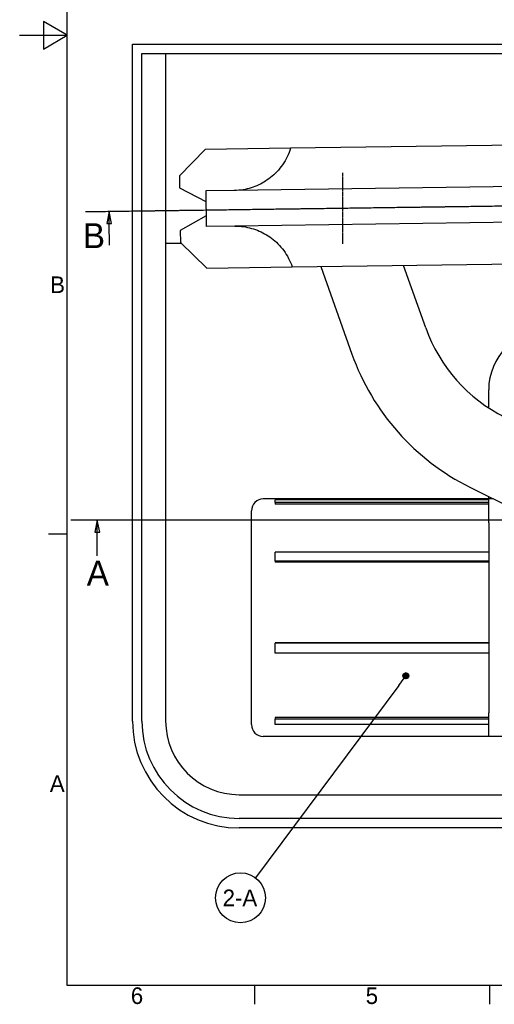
# Model space of a CAD drawing. Extents: x 553 to 1147, y -554 to 286.
# Tile 1 of 49: x 553 to 753, y -542 to -128. Entities that reach past the tile are written whole.
import ezdxf

# ---------------------------------------------------------------- set-up
doc = ezdxf.new("R2010")
doc.units = 0
doc.header["$LTSCALE"] = 2
doc.linetypes.add('CHAIN', pattern=[0.3543, 0.2362, -0.0295, 0.0591, -0.0295])
doc.layers.get('0').update_dxf_attribs({"linetype": 'CONTINUOUS'})
for name, color, linetype in [('AXE_DE_CONSTRUCTION__ISO_', 7, 'CHAIN'), ('CADRE__ISO_', 7, 'CONTINUOUS'), ('COUPE_LOCALE', 7, 'CONTINUOUS'), ('LIGNE_DE_COUPE__ISO_', 7, 'CHAIN'), ('SYMBOLE__ISO_', 7, 'CONTINUOUS'), ('VISIBLE__ISO_', 7, 'CONTINUOUS')]:
    doc.layers.add(name, color=color, linetype=linetype)
doc.styles.add('TEXTE_DE_NOTE__ISO_', font='txt')

# ---------------------------------------------------------------- blocks, each defined once
blk = doc.blocks.new('*U36')
at = {"layer": 'CADRE__ISO_', "style": 'TEXTE_DE_NOTE__ISO_'}
blk.add_text('5', height=3.5, dxfattribs=at).set_placement((72.93, 6.1))
blk = doc.blocks.new('*U38')
at = {"layer": 'CADRE__ISO_', "style": 'TEXTE_DE_NOTE__ISO_'}
blk.add_text('6', height=3.5, dxfattribs=at).set_placement((23.43, 6.1))
blk = doc.blocks.new('*U39')
at = {"layer": 'CADRE__ISO_', "style": 'TEXTE_DE_NOTE__ISO_'}
blk.add_text('A', height=3.5, dxfattribs=at).set_placement((6.36, 50.75))
blk = doc.blocks.new('*U41')
at = {"layer": 'CADRE__ISO_', "style": 'TEXTE_DE_NOTE__ISO_'}
blk.add_text('B', height=3.5, dxfattribs=at).set_placement((6.43, 155.75))
blk = doc.blocks.new('CADRES_DEFAULT_BORDER')
at = {"layer": 'CADRE__ISO_'}
for p, q in [((10, 105), (6.1, 105)), ((49.5, 10), (49.5, 6.1)), ((99, 10), (99, 6.1))]:
    blk.add_line(p, q, dxfattribs=at)
at = {"layer": 'CADRE__ISO_', "flags": 128}
for points in [[(10, 10), (10, 410), (287, 410), (287, 10), (10, 10)], [(0, 210), (10, 210), (5, 212.89), (5, 207.11), (10, 210)]]:
    blk.add_lwpolyline(points, dxfattribs=at)
at = {"layer": 'COUPE_LOCALE'}
for name in ['*U41', '*U39', '*U38', '*U36']:
    blk.add_blockref(name, (0, 0), dxfattribs=at)
blk = doc.blocks.new('*U47')
at = {"layer": 'LIGNE_DE_COUPE__ISO_'}
blk.add_text('A', height=5.25, dxfattribs=at).set_placement((231.66, 94.16))
blk = doc.blocks.new('*U48')
at = {"layer": 'LIGNE_DE_COUPE__ISO_'}
blk.add_text('A', height=5.25, dxfattribs=at).set_placement((13.44, 94.16))
blk = doc.blocks.new('SECTIONCONVERSION2D0')
at = {"layer": 'LIGNE_DE_COUPE__ISO_', "linetype": 'CHAIN'}
blk.add_line((239.49, 107.91), (10.08, 107.91), dxfattribs=at)
at = {"layer": 'LIGNE_DE_COUPE__ISO_', "linetype": 'CONTINUOUS'}
for p, q in [((21.27, 107.91), (10.08, 107.91)), ((15.67, 107.91), (15.17, 105.41)), ((15.67, 105.41), (15.67, 107.91)), ((16.17, 105.41), (15.67, 107.91)), ((239.49, 107.91), (228.3, 107.91)), ((233.9, 107.91), (233.4, 105.41)), ((233.9, 105.41), (233.9, 107.91)), ((234.4, 105.41), (233.9, 107.91)), ((15.17, 105.41), (16.17, 105.41)), ((15.67, 100.41), (15.67, 105.41)), ((233.4, 105.41), (234.4, 105.41)), ((233.9, 100.41), (233.9, 105.41))]:
    blk.add_line(p, q, dxfattribs=at)
at = {"layer": 'LIGNE_DE_COUPE__ISO_', "linetype": 'CONTINUOUS', "flags": 128}
for points in [[(16.17, 105.41), (15.67, 107.91), (15.17, 105.41), (16.17, 105.41)], [(234.4, 105.41), (233.9, 107.91), (233.4, 105.41), (234.4, 105.41)]]:
    blk.add_lwpolyline(points, dxfattribs=at)
at = {"layer": 'LIGNE_DE_COUPE__ISO_'}
for points in [[(16.17, 105.41), (15.67, 107.91), (15.17, 105.41), (16.17, 105.41)], [(234.4, 105.41), (233.9, 107.91), (233.4, 105.41), (234.4, 105.41)]]:
    blk.add_solid(points, dxfattribs=at)
at = {"layer": 'COUPE_LOCALE'}
for name in ['*U48', '*U47']:
    blk.add_blockref(name, (0, 0), dxfattribs=at)
blk = doc.blocks.new('*U61')
at = {"layer": 'LIGNE_DE_COUPE__ISO_'}
blk.add_text('B', height=5.25, dxfattribs=at).set_placement((136.86, 167.13))
blk = doc.blocks.new('*U62')
at = {"layer": 'LIGNE_DE_COUPE__ISO_'}
blk.add_text('B', height=5.25, dxfattribs=at).set_placement((13.31, 165.2))
blk = doc.blocks.new('SECTIONCONVERSION2D4')
at = {"layer": 'LIGNE_DE_COUPE__ISO_', "linetype": 'CHAIN'}
blk.add_line((147.54, 174.66), (13.91, 172.82), dxfattribs=at)
at = {"layer": 'LIGNE_DE_COUPE__ISO_', "linetype": 'CONTINUOUS'}
for p, q in [((147.54, 174.66), (137.67, 174.52)), ((142.6, 174.59), (142.14, 172.09)), ((142.64, 172.09), (142.6, 174.59)), ((143.14, 172.1), (142.6, 174.59)), ((23.78, 172.96), (13.91, 172.82)), ((18.85, 172.89), (18.38, 170.38)), ((18.88, 170.39), (18.85, 172.89)), ((19.38, 170.39), (18.85, 172.89)), ((142.14, 172.09), (143.14, 172.1)), ((142.7, 167.57), (142.64, 172.09)), ((18.38, 170.38), (19.38, 170.39)), ((18.94, 165.86), (18.88, 170.39))]:
    blk.add_line(p, q, dxfattribs=at)
at = {"layer": 'LIGNE_DE_COUPE__ISO_', "linetype": 'CONTINUOUS', "flags": 128}
for points in [[(143.14, 172.1), (142.6, 174.59), (142.14, 172.09), (143.14, 172.1)], [(19.38, 170.39), (18.85, 172.89), (18.38, 170.38), (19.38, 170.39)]]:
    blk.add_lwpolyline(points, dxfattribs=at)
at = {"layer": 'LIGNE_DE_COUPE__ISO_'}
for points in [[(143.14, 172.1), (142.6, 174.59), (142.14, 172.09), (143.14, 172.1)], [(19.38, 170.39), (18.85, 172.89), (18.38, 170.38), (19.38, 170.39)]]:
    blk.add_solid(points, dxfattribs=at)
at = {"layer": 'COUPE_LOCALE'}
for name in ['*U61', '*U62']:
    blk.add_blockref(name, (0, 0), dxfattribs=at)
blk = doc.blocks.new('*U91')
at = {"layer": 'SYMBOLE__ISO_', "linetype": 'CONTINUOUS'}
for p, q in [((80.95, 75.61), (80.77, 75.17)), ((80.77, 75.17), (80.95, 74.72)), ((81.4, 75.79), (80.95, 75.61)), ((81.4, 74.54), (80.95, 74.72)), ((81.84, 75.61), (81.4, 75.79)), ((81.84, 74.72), (81.4, 74.54)), ((81.84, 75.61), (82.02, 75.17)), ((82.02, 75.17), (81.84, 74.72))]:
    blk.add_line(p, q, dxfattribs=at)
for points in [[(80.95, 75.61), (80.77, 75.17), (82.02, 75.17)], [(80.77, 75.17), (80.95, 74.72), (81.84, 74.72)], [(81.4, 75.79), (80.95, 75.61), (81.84, 75.61)]]:
    blk.add_solid(points, dxfattribs=at)
at = {"layer": 'SYMBOLE__ISO_', "linetype": 'CONTINUOUS', "extrusion": (0, 0, -1)}
for points in [[(-80.77, 75.17), (-82.02, 75.17), (-81.84, 74.72)], [(-80.95, 75.61), (-81.84, 75.61), (-82.02, 75.17)], [(-80.95, 74.72), (-81.84, 74.72), (-81.4, 74.54)]]:
    blk.add_solid(points, dxfattribs=at)
blk = doc.blocks.new('*U92')
at = {"layer": 'SYMBOLE__ISO_', "style": 'TEXTE_DE_NOTE__ISO_'}
blk.add_text('2-A', height=3.5, dxfattribs=at).set_placement((42.78, 26.69))
blk = doc.blocks.new('REPÈRE7')
at = {"layer": 'SYMBOLE__ISO_'}
for q in [(81.02, 74.67), (49.68, 32.67)]:
    blk.add_line((79.9, 73.16), q, dxfattribs=at)
for centre, radius in [((81.4, 75.17), 0.625), ((46.55, 28.47), 5.25)]:
    blk.add_circle(centre, radius, dxfattribs=at)
at = {"layer": 'COUPE_LOCALE'}
blk.add_blockref('*U92', (0, 0), dxfattribs=at)
at = {"layer": 'SYMBOLE__ISO_', "linetype": 'CONTINUOUS'}
blk.add_blockref('*U91', (0, 0), dxfattribs=at)

msp = doc.modelspace()

# ---------------------------------------------------------------- linework, layer by layer
at = {"layer": 'AXE_DE_CONSTRUCTION__ISO_', "linetype": 'CHAIN'}
msp.add_line((688.98, -191.97), (688.98, -221.97), dxfattribs=at)
at = {"layer": 'VISIBLE__ISO_'}
for p, q in [((600.48, -137.78), (1005.48, -137.78)), ((600.48, -422.78), (600.48, -137.78)), ((604.48, -141.78), (1001.48, -141.78)), ((604.48, -422.78), (604.48, -141.78)), ((614.48, -141.78), (614.48, -422.78)), ((631.15, -182.1), (620.3, -193.25)), ((667.15, -181.61), (631.15, -182.1)), ((772.14, -180.17), (667.15, -181.61)), ((620.3, -193.25), (620.37, -198.25)), ((620.37, -198.25), (631.45, -204.1)), ((772.38, -197.67), (643.39, -199.43)), ((643.39, -199.43), (631.39, -199.6)), ((631.39, -199.6), (631.6, -214.6)), ((631.54, -210.1), (620.62, -216.25)), ((643.6, -214.43), (631.6, -214.6)), ((772.58, -212.67), (643.6, -214.43)), ((620.62, -216.25), (620.69, -221.25)), ((621.24, -221.78), (614.48, -221.78)), ((620.69, -221.25), (631.84, -232.09)), ((631.84, -232.09), (667.83, -231.6)), ((667.83, -231.6), (772.82, -230.16)), ((679.86, -231.44), (693, -268.33)), ((724.09, -257.26), (714.72, -230.96)), ((750.64, -290.92), (750.64, -283.28)), ((742.74, -324.36), (814.87, -360.16)), ((750.64, -329.28), (655.64, -329.28)), ((660.64, -330.74), (660.64, -329.62)), ((750.64, -329.62), (660.64, -329.62)), ((660.64, -330.74), (660.64, -331.5)), ((750.64, -330.74), (660.64, -330.74)), ((750.64, -331.5), (660.64, -331.5)), ((750.64, -329.28), (750.64, -328.27)), ((750.64, -339.28), (750.64, -329.28)), ((752.67, -329.28), (750.64, -329.28)), ((650.64, -424.28), (650.64, -334.28)), ((750.64, -339.28), (750.64, -379.28)), ((660.64, -355.54), (660.64, -351.72)), ((750.64, -351.72), (660.64, -351.72)), ((660.64, -355.54), (660.64, -355.92)), ((750.64, -355.54), (660.64, -355.54)), ((750.64, -355.92), (660.64, -355.92)), ((750.64, -379.28), (750.64, -419.28)), ((750.64, -389.8), (660.64, -389.8)), ((660.64, -389.8), (660.64, -389.97)), ((660.64, -394.26), (660.64, -389.97)), ((750.64, -389.97), (660.64, -389.97)), ((750.64, -394.26), (660.64, -394.26)), ((750.64, -421.28), (660.64, -421.28)), ((660.64, -421.28), (660.64, -421.96)), ((660.64, -424.2), (660.64, -421.96)), ((750.64, -421.96), (660.64, -421.96)), ((750.64, -429.28), (750.64, -419.28)), ((750.64, -424.2), (660.64, -424.2)), ((750.64, -429.28), (655.64, -429.28)), ((765.64, -429.28), (750.64, -429.28)), ((645.48, -453.78), (960.48, -453.78)), ((960.48, -463.78), (645.48, -463.78)), ((960.48, -467.78), (645.48, -467.78))]:
    msp.add_line(p, q, dxfattribs=at)
at = {"layer": 'VISIBLE__ISO_', "flags": 128}
for points in [[(667.15, -181.61), (666.83, -182.57), (666.49, -183.5), (666.11, -184.4), (665.71, -185.26), (665.27, -186.12), (664.81, -186.95), (664.31, -187.77), (663.78, -188.57), (663.22, -189.34), (662.63, -190.09), (662.03, -190.81), (661.4, -191.51), (660.75, -192.17), (660.09, -192.8), (659.41, -193.4), (658.72, -193.97), (658.02, -194.5), (657.32, -195), (656.62, -195.47), (655.92, -195.9), (655.2, -196.31), (654.46, -196.7), (653.69, -197.08), (652.91, -197.42), (652.12, -197.75), (651.31, -198.04), (650.48, -198.31), (649.65, -198.56), (648.81, -198.77), (647.95, -198.95), (647.08, -199.11), (646.2, -199.24), (645.29, -199.34), (644.36, -199.4), (643.39, -199.43)], [(643.6, -214.43), (644.56, -214.44), (645.5, -214.48), (646.4, -214.55), (647.29, -214.65), (648.17, -214.79), (649.03, -214.95), (649.88, -215.14), (650.72, -215.36), (651.55, -215.6), (652.37, -215.88), (653.17, -216.18), (653.96, -216.51), (654.73, -216.86), (655.48, -217.23), (656.21, -217.62), (656.93, -218.03), (657.64, -218.48), (658.36, -218.96), (659.07, -219.48), (659.77, -220.02), (660.47, -220.6), (661.15, -221.22), (661.81, -221.86), (662.46, -222.54), (663.09, -223.24), (663.69, -223.97), (664.27, -224.73), (664.82, -225.52), (665.34, -226.32), (665.84, -227.14), (666.29, -227.99), (666.72, -228.84), (667.12, -229.73), (667.49, -230.65), (667.83, -231.6)]]:
    msp.add_lwpolyline(points, dxfattribs=at)
at = {"layer": 'VISIBLE__ISO_'}
for centre, radius, start, end in [((787.21, -234.79), 67, 199.6007, 243.6007), ((775.64, -283.28), 25, 90, 180), ((787.21, -234.79), 100, 199.6007, 243.6007), ((655.64, -334.28), 5, 90, 180), ((645.48, -422.78), 45, 180, 270), ((645.48, -422.78), 41, 180, 270), ((645.48, -422.78), 31, 180, 270), ((655.64, -424.28), 5, 180, 270)]:
    msp.add_arc(centre, radius, start, end, dxfattribs=at)

# ---------------------------------------------------------------- block references
at = {"xscale": 2, "yscale": 2, "zscale": 2}
msp.add_blockref('CADRES_DEFAULT_BORDER', (552.94, -554.1), dxfattribs=at)
at = {"layer": 'LIGNE_DE_COUPE__ISO_', "xscale": 2, "yscale": 2, "zscale": 2}
for name, p in [('SECTIONCONVERSION2D4', (552.94, -554.1)), ('SECTIONCONVERSION2D0', (554.33, -554.1))]:
    msp.add_blockref(name, p, dxfattribs=at)
at = {"layer": 'SYMBOLE__ISO_', "xscale": 2, "yscale": 2, "zscale": 2}
msp.add_blockref('REPÈRE7', (552.94, -554.1), dxfattribs=at)

doc.saveas('drawing.dxf')
